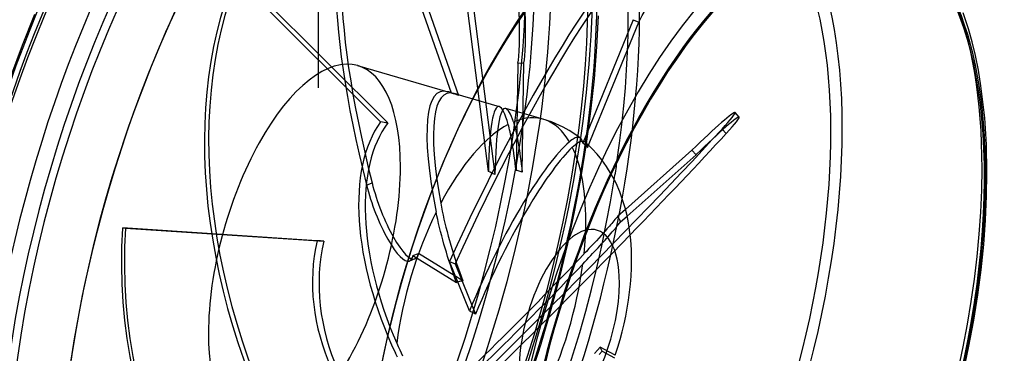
# Model space of a CAD drawing. Header units: millimetres. Extents: x -169 to 169, y -141 to 124.
# Tile 12 of 13: x 8 to 169, y -33 to 22. Entities that reach past the tile are written whole.
import ezdxf

# ---------------------------------------------------------------- set-up
doc = ezdxf.new("R2010")
doc.units = ezdxf.units.MM
doc.layers.add('HIDDEN', color=7, linetype='Continuous')
doc.layers.add('THICK', color=7, linetype='Continuous')

msp = doc.modelspace()

# ---------------------------------------------------------------- linework, layer by layer
at = {"layer": 'HIDDEN'}
for p, q in [((57.05, 10.72), (57.05, 64.07)), ((57.05, 10.72), (57.05, 64.07)), ((78.84, 9.85), (66.72, 44.36)), ((67.63, 44.7), (79.99, 9.5)), ((44.12, 29.24), (68.4, 4.99)), ((67.23, 5.16), (43.42, 28.94)), ((84.86, -2.94), (81.26, 25.05)), ((82.25, 25.1), (85.93, -3.45)), ((108.55, 21.87), (100.32, 1.7)), ((101.08, 0.96), (109.45, 21.49)), ((102.6, 17.45), (102.84, 22.53)), ((108.55, 21.87), (109.45, 21.49)), ((102.2, 12.22), (102.6, 17.45)), ((89.66, 14.75), (89.4, -2.77)), ((89.66, 14.75), (90.65, 14.8)), ((90.39, -3.04), (90.65, 14.8)), ((63.48, 14.36), (78.22, 10.1)), ((101.63, 6.89), (102.2, 12.22)), ((57.05, 10.72), (57.05, 10.72)), ((57.05, 10.72), (57.05, 10.72)), ((57.05, 10.72), (57.05, 10.72)), ((57.05, 10.72), (57.05, 10.72)), ((57.05, 10.72), (57.05, 10.72)), ((57.05, 10.72), (57.05, 10.72)), ((57.05, 10.72), (57.05, 10.72)), ((57.05, 10.72), (57.05, 10.72)), ((57.05, 10.72), (57.05, 10.72)), ((57.05, 10.72), (57.05, 10.72)), ((57.05, 10.72), (57.05, 10.72)), ((57.05, 10.72), (57.05, 10.72)), ((57.05, 10.72), (57.05, 10.72)), ((57.05, 10.72), (57.05, 10.72)), ((57.05, 10.72), (57.05, 10.72)), ((57.05, 10.72), (57.05, 10.72)), ((57.05, 10.72), (57.05, 10.72)), ((57.05, 10.72), (57.05, 10.72)), ((57.05, 10.72), (57.05, 10.72)), ((57.05, 10.72), (57.05, 10.72)), ((57.05, 10.72), (57.05, 10.72)), ((57.05, 10.72), (57.05, 10.72)), ((57.05, 10.72), (57.05, 10.72)), ((57.05, 10.72), (57.05, 10.72)), ((57.05, 10.72), (57.05, 10.72)), ((57.05, 10.72), (57.05, 10.72)), ((57.05, 10.72), (57.05, 10.72)), ((57.05, 10.72), (57.05, 10.72)), ((57.05, 10.72), (57.05, 10.72)), ((57.05, 10.72), (57.05, 10.72)), ((57.05, 10.72), (57.05, 10.72)), ((57.05, 10.72), (57.05, 10.72)), ((57.05, 10.72), (57.05, 10.72)), ((57.05, 10.72), (57.05, 10.72)), ((57.05, 10.72), (57.05, 10.72)), ((57.05, 10.72), (57.05, 10.72)), ((57.05, 10.72), (57.05, 10.72)), ((57.05, 10.72), (57.05, 10.72)), ((57.05, 10.72), (57.05, 10.72)), ((57.05, 10.72), (57.05, 10.72)), ((57.05, 10.72), (57.05, 10.72)), ((57.05, 10.72), (57.05, 10.72)), ((57.05, 10.72), (57.05, 10.72)), ((57.05, 10.72), (57.05, 10.72)), ((57.05, 10.72), (57.05, 10.72)), ((57.05, 10.72), (57.05, 10.72)), ((57.05, 10.72), (57.05, 10.72)), ((57.05, 10.72), (57.05, 10.72)), ((57.05, 10.72), (57.05, 10.72)), ((57.05, 10.72), (57.05, 10.72)), ((57.05, 10.72), (57.05, 10.72)), ((57.05, 10.72), (57.05, 10.72)), ((57.05, 10.72), (57.05, 10.72)), ((57.05, 10.72), (57.05, 10.72)), ((57.05, 10.72), (57.05, 10.72)), ((57.05, 10.72), (57.05, 10.72)), ((57.05, 10.72), (57.05, 10.72)), ((57.05, 10.72), (57.05, 10.72)), ((57.05, 10.72), (57.05, 10.72)), ((57.05, 10.72), (57.05, 10.72)), ((57.05, 10.72), (57.05, 10.72)), ((57.05, 10.72), (57.05, 10.72)), ((57.05, 10.72), (57.05, 10.72)), ((57.05, 10.72), (57.05, 10.72)), ((57.05, 10.72), (57.05, 10.72)), ((57.05, 10.72), (57.05, 10.72)), ((57.05, 10.72), (57.05, 10.72)), ((57.05, 10.72), (57.05, 10.72)), ((57.05, 10.72), (57.05, 10.72)), ((57.05, 10.72), (57.05, 10.72)), ((57.05, 10.72), (57.05, 10.72)), ((57.05, 10.72), (57.05, 10.72)), ((57.05, 10.72), (57.05, 10.72)), ((57.05, 10.72), (57.05, 10.72)), ((57.05, 10.72), (57.05, 10.72)), ((57.05, 10.72), (57.05, 10.72)), ((57.05, 10.72), (57.05, 10.72)), ((57.05, 10.72), (57.05, 10.72)), ((57.05, 10.72), (57.05, 10.72)), ((79.29, 9.79), (86.63, 7.67)), ((93.8, 5.61), (87.7, 7.36)), ((100.92, 1.56), (101.63, 6.89)), ((88.95, 5.14), (89.03, 4.88)), ((89.03, 4.88), (89.11, 4.6)), ((95.16, 5.15), (93.79, 5.61)), ((96.48, 4.59), (95.16, 5.15)), ((88.18, 4.47), (88.1, 4.74)), ((88.25, 4.19), (88.18, 4.47)), ((88.33, 3.87), (88.25, 4.19)), ((88.41, 3.52), (88.33, 3.87)), ((88.49, 3.15), (88.41, 3.52)), ((89.11, 4.6), (89.19, 4.3)), ((89.19, 4.3), (89.27, 3.99)), ((89.27, 3.99), (89.35, 3.64)), ((89.35, 3.64), (89.43, 3.26)), ((89.43, 3.26), (89.52, 2.85)), ((97.07, 4.3), (96.48, 4.59)), ((98.06, 3.76), (97.07, 4.3)), ((99.01, 3.15), (98.06, 3.76)), ((123.07, 3.99), (123.77, 3.28)), ((88.57, 2.76), (88.49, 3.15)), ((88.65, 2.34), (88.57, 2.76)), ((88.72, 1.91), (88.65, 2.34)), ((88.8, 1.47), (88.72, 1.91)), ((89.52, 2.85), (89.6, 2.41)), ((89.6, 2.41), (89.68, 1.95)), ((89.68, 1.95), (89.76, 1.47)), ((98.31, 2.07), (98.11, 1.9)), ((98.51, 2.22), (98.31, 2.07)), ((98.7, 2.35), (98.51, 2.22)), ((98.89, 2.46), (98.7, 2.35)), ((99.07, 2.54), (98.89, 2.46)), ((99.91, 2.49), (99.01, 3.15)), ((99.24, 2.6), (99.07, 2.54)), ((99.4, 2.63), (99.24, 2.6)), ((99.24, 1.59), (99.43, 1.73)), ((99.54, 2.63), (99.4, 2.63)), ((99.43, 1.73), (99.62, 1.84)), ((99.67, 2.61), (99.54, 2.63)), ((99.62, 1.84), (99.81, 1.93)), ((99.79, 2.57), (99.67, 2.61)), ((99.9, 2.5), (99.79, 2.57)), ((99.81, 1.93), (99.98, 1.99)), ((100, 2.41), (99.91, 2.49)), ((99.98, 1.99), (100.15, 2.02)), ((100.08, 2.31), (100, 2.41)), ((100.15, 2.19), (100.08, 2.31)), ((100.22, 2.05), (100.15, 2.19)), ((100.15, 2.02), (100.3, 2.02)), ((100.27, 1.88), (100.22, 2.05)), ((100.32, 1.7), (100.27, 1.88)), ((100.3, 2.02), (100.44, 2)), ((100.45, 1.58), (100.32, 1.7)), ((100.44, 2), (100.56, 1.95)), ((100.56, 1.95), (100.67, 1.87)), ((100.67, 1.87), (100.76, 1.78)), ((101.19, 1.41), (100.67, 1.87)), ((100.76, 1.78), (100.84, 1.66)), ((100.84, 1.66), (100.92, 1.52)), ((88.87, 1.02), (88.8, 1.47)), ((88.95, 0.56), (88.87, 1.02)), ((89.02, 0.06), (88.95, 0.56)), ((89.1, -0.46), (89.02, 0.06)), ((89.76, 1.47), (89.85, 0.98)), ((89.85, 0.98), (89.92, 0.48)), ((89.92, 0.48), (90, -0.03)), ((98.58, 1.02), (98.81, 1.24)), ((98.81, 1.24), (99.03, 1.43)), ((99.03, 1.43), (99.24, 1.59)), ((100.05, -3.85), (100.92, 1.56)), ((100.58, 1.46), (100.45, 1.58)), ((100.71, 1.34), (100.58, 1.46)), ((100.83, 1.21), (100.71, 1.34)), ((100.96, 1.09), (100.83, 1.21)), ((100.92, 1.52), (100.98, 1.36)), ((101.08, 0.96), (100.96, 1.09)), ((100.98, 1.36), (101.04, 1.17)), ((101.04, 1.17), (101.08, 0.96)), ((101.84, 0.77), (101.19, 1.41)), ((102.67, -0.13), (101.84, 0.77)), ((89.17, -1.02), (89.1, -0.46)), ((89.25, -1.59), (89.17, -1.02)), ((89.32, -2.18), (89.25, -1.59)), ((90, -0.03), (90.08, -0.58)), ((90.08, -0.58), (90.15, -1.15)), ((90.15, -1.15), (90.23, -1.76)), ((103.4, -1.03), (102.67, -0.13)), ((104.2, -2.14), (103.4, -1.03)), ((89.4, -2.77), (89.32, -2.18)), ((89.56, -2.81), (89.4, -2.77)), ((89.73, -2.86), (89.56, -2.81)), ((89.9, -2.9), (89.73, -2.86)), ((90.06, -2.94), (89.9, -2.9)), ((90.22, -2.99), (90.06, -2.94)), ((90.39, -3.04), (90.22, -2.99)), ((90.23, -1.76), (90.31, -2.39)), ((90.31, -2.39), (90.39, -3.04)), ((104.96, -3.38), (104.2, -2.14)), ((64.92, -5.16), (65.83, -4.82)), ((99.02, -9.3), (100.05, -3.85)), ((76.45, -10.18), (76.32, -9.59)), ((77.06, -8.14), (77.18, -8.79)), ((77.18, -8.79), (77.31, -9.44)), ((77.31, -9.44), (77.45, -10.08)), ((97.84, -14.78), (99.02, -9.3)), ((107.28, -9.14), (106.01, -10.27)), ((76.58, -10.79), (76.45, -10.18)), ((76.72, -11.43), (76.58, -10.79)), ((77.45, -10.08), (77.59, -10.72)), ((77.59, -10.72), (77.75, -11.39)), ((105.21, -11.24), (105.03, -11.45)), ((105.39, -11.03), (105.21, -11.24)), ((105.56, -10.82), (105.39, -11.03)), ((105.72, -10.63), (105.56, -10.82)), ((105.87, -10.45), (105.72, -10.63)), ((106.01, -10.27), (105.87, -10.45)), ((106.1, -10.42), (106.01, -10.27)), ((106.18, -10.57), (106.1, -10.42)), ((106.26, -10.72), (106.18, -10.57)), ((106.34, -10.87), (106.26, -10.72)), ((106.42, -11.02), (106.34, -10.87)), ((106.38, -11.32), (106.49, -11.17)), ((106.49, -11.17), (106.42, -11.02)), ((106.49, -11.17), (107.54, -10.24)), ((56.83, -14.27), (25, -12.19)), ((25, -12.19), (25.49, -12.22)), ((25.49, -12.22), (57.96, -14.34)), ((76.88, -12.09), (76.72, -11.43)), ((77.04, -12.77), (76.88, -12.09)), ((77.22, -13.45), (77.04, -12.77)), ((77.75, -11.39), (77.92, -12.08)), ((77.92, -12.08), (78.1, -12.79)), ((78.1, -12.79), (78.3, -13.52)), ((103.95, -12.69), (103.62, -13.05)), ((104.25, -12.34), (103.95, -12.69)), ((104.45, -12.12), (104.25, -12.34)), ((104.65, -11.89), (104.45, -12.12)), ((104.84, -11.67), (104.65, -11.89)), ((105.03, -11.45), (104.84, -11.67)), ((104.9, -13.08), (105.11, -12.84)), ((105.11, -12.84), (105.26, -12.66)), ((105.26, -12.66), (105.42, -12.48)), ((105.42, -12.48), (105.57, -12.31)), ((105.57, -12.31), (105.72, -12.13)), ((105.72, -12.13), (105.86, -11.96)), ((105.86, -11.96), (106, -11.79)), ((106, -11.79), (106.13, -11.63)), ((106.13, -11.63), (106.26, -11.47)), ((106.26, -11.47), (106.38, -11.32)), ((77.41, -14.14), (77.22, -13.45)), ((77.6, -14.83), (77.41, -14.14)), ((78.3, -13.52), (78.5, -14.25)), ((78.5, -14.25), (78.71, -14.98)), ((102.52, -14.27), (102.13, -14.7)), ((102.91, -13.85), (102.52, -14.27)), ((103.28, -13.44), (102.91, -13.85)), ((103.62, -13.05), (103.28, -13.44)), ((103.38, -14.78), (103.66, -14.48)), ((103.66, -14.48), (103.93, -14.18)), ((103.93, -14.18), (104.19, -13.89)), ((104.19, -13.89), (104.44, -13.61)), ((104.44, -13.61), (104.67, -13.34)), ((104.67, -13.34), (104.9, -13.08)), ((77.79, -15.51), (77.6, -14.83)), ((77.99, -16.17), (77.79, -15.51)), ((78.71, -14.98), (78.93, -15.71)), ((78.93, -15.71), (79.15, -16.41)), ((96.53, -20.24), (97.84, -14.78)), ((100.9, -16.01), (100.49, -16.44)), ((101.31, -15.57), (100.9, -16.01)), ((101.72, -15.13), (101.31, -15.57)), ((102.13, -14.7), (101.72, -15.13)), ((101.91, -16.38), (102.21, -16.06)), ((102.21, -16.06), (102.51, -15.74)), ((102.51, -15.74), (102.8, -15.42)), ((102.8, -15.42), (103.09, -15.1)), ((103.09, -15.1), (103.38, -14.78)), ((72.85, -17.26), (71.94, -17.6)), ((72.53, -16.68), (73.44, -16.34)), ((72.53, -16.68), (79.64, -21.08)), ((80.67, -20.82), (73.44, -16.34)), ((78.19, -16.83), (77.99, -16.17)), ((78.41, -17.52), (78.19, -16.83)), ((78.64, -18.22), (78.41, -17.52)), ((81.76, -25.74), (78.51, -17.69)), ((78.51, -17.69), (79.42, -18.07)), ((79.15, -16.41), (79.37, -17.11)), ((79.37, -17.11), (79.61, -17.83)), ((100.65, -17.72), (100.98, -17.37)), ((100.98, -17.37), (101.3, -17.02)), ((101.3, -17.02), (101.61, -16.69)), ((101.61, -16.69), (101.91, -16.38)), ((78.88, -18.94), (78.64, -18.22)), ((79.13, -19.66), (78.88, -18.94)), ((79.42, -18.07), (82.74, -26.28)), ((79.61, -17.83), (79.86, -18.57)), ((79.86, -18.57), (80.12, -19.32)), ((80.12, -19.32), (80.4, -20.07)), ((100.3, -18.08), (100.65, -17.72)), ((79.38, -20.37), (79.13, -19.66)), ((79.64, -21.08), (79.38, -20.37)), ((80.33, -20.9), (80.16, -20.95)), ((80.5, -20.86), (80.33, -20.9)), ((80.4, -20.07), (80.67, -20.82)), ((80.67, -20.82), (80.5, -20.86)), ((95.07, -25.69), (96.53, -20.24)), ((79.81, -21.03), (79.64, -21.08)), ((79.99, -20.99), (79.81, -21.03)), ((80.16, -20.95), (79.99, -20.99)), ((93.48, -31.11), (95.07, -25.69)), ((69.87, -31.04), (70.11, -31.57)), ((70.11, -31.57), (70.35, -32.09)), ((70.35, -32.09), (70.59, -32.6)), ((91.75, -36.48), (93.48, -31.11)), ((102.68, -32.18), (102.21, -32.69)), ((103.13, -31.68), (102.68, -32.18)), ((103.19, -31.79), (103.13, -31.68)), ((105.6, -32.99), (103.13, -31.68)), ((103.25, -31.9), (103.19, -31.79)), ((103.3, -32.01), (103.25, -31.9)), ((103.35, -32.12), (103.3, -32.01)), ((103.4, -32.23), (103.35, -32.12)), ((69.99, -33.33), (69.68, -32.68)), ((70.59, -32.6), (70.84, -33.09)), ((102.99, -32.87), (103.45, -32.33)), ((103.45, -32.33), (103.4, -32.23)), ((103.45, -32.33), (105.46, -33.4))]:
    msp.add_line(p, q, dxfattribs=at)
for centre, major_axis, ratio, start_param, end_param in [((43.43, -12.54), (27.18, 94.16), 0.433013, -0.982794, 2.158799), ((43.43, -12.54), (26.35, 91.27), 0.433013, -2.55359, 0), ((53.65, -15.49), (-26.35, -91.27), 0.433013, 0.588003, 3.141593), ((43.43, -12.54), (26.35, 91.27), 0.433013, 0.588003, 3.141593), ((62.09, -17.93), (-26.35, -91.27), 0.433013, 1.322189, 2.974984), ((61.23, -17.68), (-25.79, -89.35), 0.433013, 1.876688, 2.974951), ((61.23, -17.68), (-25.79, -89.35), 0.433013, -2.55359, 0), ((92.5, -29.04), (27.18, -73.11), 0.246408, 3.14159, 4.289736), ((93.41, -28.71), (-27.18, 73.11), 0.246408, -0.000002, 1.148144), ((103.49, -29.87), (-21.77, -75.42), 0.433013, 0.588003, 2.974999), ((126.35, -36.47), (-21.77, -75.42), 0.433013, 2.158799, 3.141594), ((102.62, -29.62), (-21.22, -73.5), 0.433013, -2.55359, 0.000002), ((85.43, -34.81), (-30.25, -71.9), 0.169219, -2.961253, -1.739523), ((86.34, -35.19), (30.25, 71.9), 0.169219, 0.180339, 1.40207), ((110.38, 27.27), (3.88, 9.22), 0.169219, -2.175855, -0.000051), ((88.92, 24.39), (0.52, -9.99), 0.090524, 0.259418, 2.615612), ((89.91, 24.44), (-0.52, 9.99), 0.090524, -2.882175, -0.525981), ((94.77, -21.33), (-31.29, 71.45), 0.644207, 0.546449, 1.768179), ((43.43, -12.54), (27.18, 94.16), 0.433013, -2.55359, -0.982794), ((45.16, -13.04), (-27.74, -96.08), 0.433013, 0.588003, 2.158799), ((94.07, -21.64), (31.29, -71.45), 0.644207, -2.595144, -1.373414), ((51.92, -14.99), (-27.74, -96.08), 0.433013, 0.588003, 2.158799), ((53.65, -15.49), (-27.18, -94.16), 0.433013, 0.588003, 2.158799), ((54.78, -15.81), (8.71, 30.17), 0.433013, 0.000002, 2.158799), ((54.78, -15.81), (8.71, 30.17), 0.433013, -0.982794, 0.000002), ((88.88, -25.66), (11.87, -35.77), 0.211398, 2.997835, 4.177622), ((89.95, -25.97), (11.87, -35.77), 0.211398, 2.997848, 4.122082), ((88.88, -25.66), (11.87, -35.77), 0.211398, 2.932201, 2.997835), ((48.94, -14.13), (-146.26, 39.46), 0.206571, -1.728734, -1.720708), ((89.95, -25.97), (11.87, -35.77), 0.211398, 2.924174, 2.997848), ((88.88, -25.66), (2.37, -33.35), 0.098721, 3.10412, 3.956043), ((89.95, -25.97), (2.37, -33.35), 0.098721, 3.103019, 3.96407), ((88.88, -25.66), (2.37, -33.35), 0.098721, 2.710622, 3.10412), ((89.95, -25.97), (2.37, -33.35), 0.098721, 2.766162, 3.103019), ((85.09, -24.56), (8.71, 30.17), 0.433013, -0.390675, 0.339183), ((118.07, -0.34), (-7.12, -7.02), 0.056422, 2.29172, 3.141542), ((88.88, -25.66), (-17.58, 34.37), 0.526819, 0.260848, 1.506269), ((89.95, -25.97), (-17.58, 34.37), 0.526819, 0.252822, 1.450729), ((48.94, -14.13), (-147.61, 18.58), 0.144801, -1.684824, -1.676797), ((84.07, -29.79), (-55.57, -54.74), 0.056422, 1.069989, 2.29172), ((85.09, -24.56), (8.71, 30.17), 0.433013, 0.394723, 1.124581), ((88.88, -25.66), (12.75, 28.99), 0.205622, 0.418264, 1.010383), ((89.95, -25.97), (12.75, 28.99), 0.205622, 0.473804, 1.010383), ((85.09, -24.56), (8.71, 30.17), 0.433013, -0.982794, -0.446215), ((54.78, -15.81), (8.71, 30.17), 0.433013, -3.141591, -0.982794), ((48.94, -14.13), (-137.4, 59.69), 0.167054, -1.770193, -1.762167), ((126.35, -36.47), (-21.77, -75.42), 0.433013, 0.588003, 2.158799), ((61.23, -17.68), (-25.79, -89.35), 0.433013, 0.588003, 1.844391), ((69.37, -7.88), (-3.48, 9.37), 0.246408, 1.148144, 3.141583), ((68.46, -8.22), (3.48, -9.37), 0.246408, -1.993449, -0.00001), ((88.88, -25.66), (12.75, 28.99), 0.205622, 1.010383, 1.663685), ((85.09, -24.56), (8.71, 30.17), 0.433013, 1.180121, 1.90998), ((89.95, -25.97), (12.75, 28.99), 0.205622, 1.010383, 1.671711), ((85.09, -24.56), (8.71, 30.17), 0.433013, -1.176073, -0.982794), ((92.71, -16.62), (-3.52, -77.92), 0.869848, -1.588221, -0.366491), ((93.2, -16.64), (3.52, 77.92), 0.869848, 1.553372, 2.775102), ((98.08, -28.31), (-4.55, -15.76), 0.433013, -2.926113, -0.982794), ((88.88, -25.66), (-25.09, 24.37), 0.866402, 0.486182, 1.139484), ((89.95, -25.97), (-25.09, 24.37), 0.866402, 0.478155, 1.139484), ((48.94, -14.13), (-140.7, 7.93), 0.002123, -1.634834, -1.626808), ((84.77, -30.5), (55.57, 54.74), 0.056422, -2.071604, -1.194704), ((88.88, -25.66), (25.2, 25.39), 0.053728, -2.392116, -1.146695), ((68.46, -8.22), (3.48, -9.37), 0.246408, -0.00001, 0.362745), ((69.37, -7.88), (-3.48, 9.37), 0.246408, 3.141583, 3.504338), ((89.95, -25.97), (25.2, 25.39), 0.053728, -2.400142, -1.202235), ((85.09, -24.56), (8.71, 30.17), 0.433013, -1.961471, -1.231613), ((48.94, -14.13), (125.72, -68.46), 0.03961, 1.320222, 1.328248), ((54.78, -15.81), (8.71, 30.17), 0.433013, 2.158799, 3.141594)]:
    msp.add_ellipse(centre, major_axis=major_axis, ratio=ratio, start_param=start_param, end_param=end_param, dxfattribs=at)
at = {"layer": 'THICK'}
for p, q in [((8.66, 17.71), (10.67, 22.75)), ((163.37, 20.36), (162.5, 22.97)), ((163.96, 18.26), (163.37, 20.36)), ((164.51, 16.01), (163.96, 18.26)), ((6.75, 12.56), (8.66, 17.71)), ((165, 13.6), (164.51, 16.01)), ((165.42, 11.04), (165, 13.6)), ((166.03, 5.84), (165.42, 11.04)), ((125.89, 5.96), (125.19, 6.68)), ((166.31, 1.46), (166.03, 5.84)), ((118.13, 0.51), (107.28, -9.14)), ((118.13, 0.51), (118.83, -0.2)), ((166.4, -3.18), (166.31, 1.46)), ((107.54, -10.24), (118.83, -0.2)), ((166.34, -6.97), (166.4, -3.18)), ((105.74, -4.88), (104.96, -3.38)), ((106.35, -6.29), (105.74, -4.88)), ((106.87, -7.75), (106.35, -6.29)), ((107.21, -8.87), (106.87, -7.75)), ((166.16, -10.89), (166.34, -6.97)), ((107.48, -9.93), (107.21, -8.87)), ((107.7, -11.01), (107.48, -9.93)), ((107.89, -12.11), (107.7, -11.01)), ((165.86, -14.91), (166.16, -10.89)), ((108.14, -14.1), (107.89, -12.11)), ((108.25, -15.78), (108.14, -14.1)), ((108.29, -17.46), (108.25, -15.78)), ((165.43, -19.02), (165.86, -14.91)), ((108.27, -18.76), (108.29, -17.46)), ((108.2, -20.07), (108.27, -18.76)), ((164.89, -23.13), (165.43, -19.02)), ((108.1, -21.38), (108.2, -20.07)), ((107.96, -22.7), (108.1, -21.38)), ((107.57, -25.29), (107.79, -24)), ((107.79, -24), (107.96, -22.7)), ((164.23, -27.29), (164.89, -23.13)), ((107.33, -26.59), (107.57, -25.29)), ((107.05, -27.88), (107.33, -26.59)), ((163.45, -31.49), (164.23, -27.29)), ((106.74, -29.16), (107.05, -27.88)), ((106.02, -31.7), (106.39, -30.44)), ((106.39, -30.44), (106.74, -29.16)), ((105.61, -32.96), (106.02, -31.7)), ((162.56, -35.72), (163.45, -31.49))]:
    msp.add_line(p, q, dxfattribs=at)
for centre, major_axis, ratio, start_param, end_param in [((45.16, -13.04), (-27.74, -96.08), 0.433013, -3.141486, -0.982794), ((53.65, -15.49), (-27.18, -94.16), 0.433013, 2.889841, 5.300392), ((51.92, -14.99), (-27.74, -96.08), 0.433013, -3.141486, -0.982794), ((53.65, -15.49), (-26.35, -91.27), 0.433013, -2.55359, -0.029262), ((62.09, -17.93), (-26.35, -91.27), 0.433013, -2.55359, -0.146184), ((127.74, -36.87), (-21.33, -73.88), 0.433013, 2.158799, 5.300392), ((103.49, -29.87), (-21.77, -75.42), 0.433013, -2.55359, 0.000002), ((127.74, -36.87), (-21.22, -73.5), 0.433013, 0.588003, 3.141594), ((102.62, -29.62), (-21.22, -73.5), 0.433013, 0.588003, 2.735999), ((126.35, -36.47), (-21.77, -75.42), 0.433013, -2.55359, -0.982794), ((127.74, -36.87), (-21.22, -73.5), 0.433013, -2.55359, 0.000002), ((118.07, -0.34), (-7.12, -7.02), 0.056422, 3.141542, 4.647914), ((118.77, -1.05), (7.12, 7.02), 0.056422, -0.000051, 1.506321), ((118.77, -1.05), (7.12, 7.02), 0.056422, -0.849873, -0.000051), ((84.77, -30.5), (55.57, 54.74), 0.056422, -1.194704, -0.849873), ((61.23, -17.68), (-25.79, -89.35), 0.433013, 1.844391, 1.876688), ((127.74, -36.87), (-21.33, -73.88), 0.433013, 0.588003, 2.158799), ((98.08, -28.31), (-4.55, -15.76), 0.433013, 2.158799, 3.357073), ((98.08, -28.31), (-4.55, -15.76), 0.433013, 0.588003, 2.158799)]:
    msp.add_ellipse(centre, major_axis=major_axis, ratio=ratio, start_param=start_param, end_param=end_param, dxfattribs=at)

doc.saveas('drawing.dxf')
